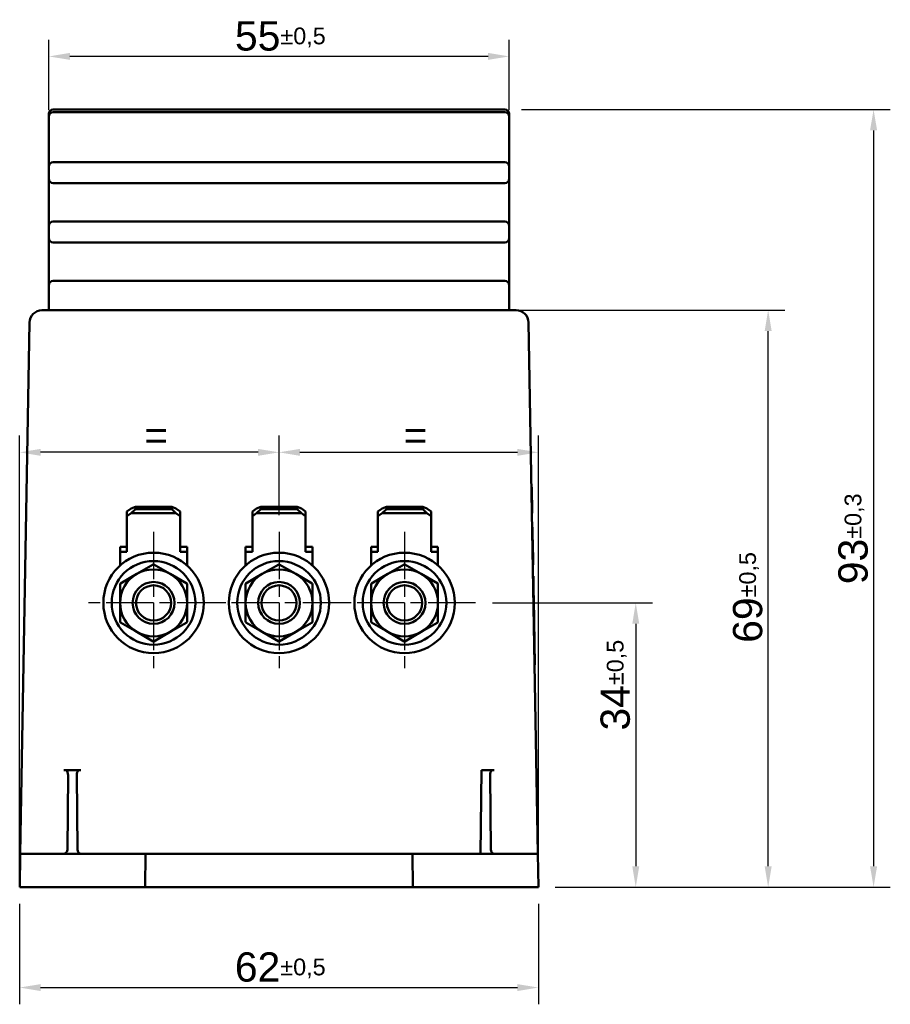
# Model space of a CAD drawing. Header units: millimetres. Extents: x 21 to 365, y 37 to 289.
# Tile 14 of 14: x 261 to 365, y 167 to 284. Entities that reach past the tile are written whole.
import ezdxf

# ---------------------------------------------------------------- set-up
doc = ezdxf.new("R2010")
doc.units = ezdxf.units.MM
doc.linetypes.add('CHAIN', pattern=[0.3543, 0.2362, -0.0295, 0.0591, -0.0295])
doc.linetypes.add('LONG_DASH_DOTTED', pattern=[0.3001, 0.2362, -0.0295, 0.0049, -0.0295])
for name, color, linetype, lineweight in [('Arêtes visibles(GABARIT)', 7, 'Continuous', 50), ('Cotes(GABARIT)', 7, 'Continuous', 25), ('Marque de centre(GABARIT)', 7, 'LONG_DASH_DOTTED', 25)]:
    doc.layers.add(name, color=color, linetype=linetype, lineweight=lineweight)
doc.styles.add('Courant-BSI', font='arial.ttf')
doc.dimstyles.new('MS-Relais', dxfattribs={"dimtxt": 3.5, "dimasz": 2.5, "dimexe": 2, "dimexo": 2, "dimgap": 0.3, "dimtad": 1, "dimtoh": 1, "dimrnd": 1e-08, "dimtxsty": 'Courant-BSI', "dimcen": 0.09, "dimdle": 6, "dimclrd": 7, "dimclre": 7, "dimclrt": 7, "dimazin": 2, "dimtfac": 0.571429, "dimtmove": 0, "dimatfit": 3, "dimfxl": 1, "dimtolj": 1, "dimlwd": 25, "dimlwe": 25, "dimarcsym": 0})

# ---------------------------------------------------------------- blocks, each defined once
blk = doc.blocks.new('*D22')
at = {"layer": 'Cotes(GABARIT)', "color": 7, "linetype": 'Continuous', "lineweight": 25}
for p, q in [((319.38, 249.55), (352.02, 249.55)), ((350.02, 183.05), (350.02, 247.05)), ((324.55, 180.55), (352.02, 180.55))]:
    blk.add_line(p, q, dxfattribs=at)
at = {"layer": 'Cotes(GABARIT)', "color": 7, "linetype": 'Continuous'}
for points in [[(349.6, 247.05), (350.44, 247.05), (350.02, 249.55)], [(349.6, 183.05), (350.44, 183.05), (350.02, 180.55)]]:
    blk.add_solid(points, dxfattribs=at)
at = {"layer": 'Defpoints', "color": 0, "linetype": 'Continuous'}
for p in [(317.38, 249.55), (350.02, 249.55), (322.55, 180.55)]:
    blk.add_point(p, dxfattribs=at)
at = {"layer": 'Cotes(GABARIT)', "color": 7, "linetype": 'Continuous', "lineweight": 25, "insert": (345.81, 209.77), "char_height": 3.5, "attachment_point": 1, "rotation": 90, "style": 'Courant-BSI'}
blk.add_mtext('\\A1;69{\\H2.000000;±0,5}', dxfattribs=at)
blk = doc.blocks.new('*D23')
at = {"layer": 'Cotes(GABARIT)', "color": 7, "linetype": 'Continuous', "lineweight": 25}
for p, q in [((320.55, 273.55), (364.62, 273.55)), ((362.62, 271.05), (362.62, 183.05)), ((324.55, 180.55), (364.62, 180.55))]:
    blk.add_line(p, q, dxfattribs=at)
at = {"layer": 'Cotes(GABARIT)', "color": 7, "linetype": 'Continuous'}
for points in [[(362.2, 271.05), (363.04, 271.05), (362.62, 273.55)], [(362.2, 183.05), (363.04, 183.05), (362.62, 180.55)]]:
    blk.add_solid(points, dxfattribs=at)
at = {"layer": 'Defpoints', "color": 0, "linetype": 'Continuous'}
for p in [(318.55, 273.55), (322.55, 180.55), (362.62, 180.55)]:
    blk.add_point(p, dxfattribs=at)
at = {"layer": 'Cotes(GABARIT)', "color": 7, "linetype": 'Continuous', "lineweight": 25, "insert": (358.41, 216.78), "char_height": 3.5, "attachment_point": 1, "rotation": 90, "style": 'Courant-BSI'}
blk.add_mtext('\\A1;93{\\H2.000000;±0,3}', dxfattribs=at)
blk = doc.blocks.new('*D24')
at = {"layer": 'Cotes(GABARIT)', "color": 7, "linetype": 'Continuous', "lineweight": 25}
for p, q in [((260.55, 178.55), (260.55, 166.55)), ((322.55, 178.55), (322.55, 166.55)), ((263.05, 168.55), (320.05, 168.55))]:
    blk.add_line(p, q, dxfattribs=at)
at = {"layer": 'Cotes(GABARIT)', "color": 7, "linetype": 'Continuous'}
for points in [[(263.05, 168.96), (263.05, 168.13), (260.55, 168.55)], [(320.05, 168.96), (320.05, 168.13), (322.55, 168.55)]]:
    blk.add_solid(points, dxfattribs=at)
at = {"layer": 'Defpoints', "color": 0, "linetype": 'Continuous'}
for p in [(260.55, 180.55), (322.55, 180.55), (322.55, 168.55)]:
    blk.add_point(p, dxfattribs=at)
at = {"layer": 'Cotes(GABARIT)', "color": 7, "linetype": 'Continuous', "lineweight": 25, "insert": (286.27, 172.76), "char_height": 3.5, "attachment_point": 1, "style": 'Courant-BSI'}
blk.add_mtext('\\A1;62{\\H2.000000;±0,5}', dxfattribs=at)
blk = doc.blocks.new('*D34')
at = {"layer": 'Cotes(GABARIT)', "color": 7, "linetype": 'Continuous', "lineweight": 25}
for p, q in [((317.05, 214.55), (336.19, 214.55)), ((334.19, 212.05), (334.19, 183.05)), ((324.55, 180.55), (336.19, 180.55))]:
    blk.add_line(p, q, dxfattribs=at)
at = {"layer": 'Cotes(GABARIT)', "color": 7, "linetype": 'Continuous'}
for points in [[(333.78, 212.05), (334.61, 212.05), (334.19, 214.55)], [(333.78, 183.05), (334.61, 183.05), (334.19, 180.55)]]:
    blk.add_solid(points, dxfattribs=at)
at = {"layer": 'Defpoints', "color": 0, "linetype": 'Continuous'}
for p in [(315.05, 214.55), (322.55, 180.55), (334.19, 180.55)]:
    blk.add_point(p, dxfattribs=at)
at = {"layer": 'Cotes(GABARIT)', "color": 7, "linetype": 'Continuous', "lineweight": 25, "insert": (329.98, 199.28), "char_height": 3.5, "attachment_point": 1, "rotation": 90, "style": 'Courant-BSI'}
blk.add_mtext('\\A1;34{\\H2.000000;±0,5}', dxfattribs=at)
blk = doc.blocks.new('*D35')
at = {"layer": 'Cotes(GABARIT)', "color": 7, "linetype": 'Continuous', "lineweight": 25}
for p, q in [((291.55, 225.05), (291.55, 234.55)), ((322.55, 182.55), (322.55, 234.55)), ((294.05, 232.55), (320.05, 232.55))]:
    blk.add_line(p, q, dxfattribs=at)
at = {"layer": 'Cotes(GABARIT)', "color": 7, "linetype": 'Continuous'}
for points in [[(294.05, 232.96), (294.05, 232.13), (291.55, 232.55)], [(320.05, 232.96), (320.05, 232.13), (322.55, 232.55)]]:
    blk.add_solid(points, dxfattribs=at)
at = {"layer": 'Defpoints', "color": 0, "linetype": 'Continuous'}
for p in [(322.55, 232.55), (291.55, 223.05), (322.55, 180.55)]:
    blk.add_point(p, dxfattribs=at)
at = {"layer": 'Cotes(GABARIT)', "color": 7, "linetype": 'Continuous', "lineweight": 25, "insert": (305.08, 236.35), "char_height": 3.5, "attachment_point": 1, "style": 'Courant-BSI'}
blk.add_mtext('\\A1; =', dxfattribs=at)
blk = doc.blocks.new('*D36')
at = {"layer": 'Cotes(GABARIT)', "color": 7, "linetype": 'Continuous', "lineweight": 25}
for p, q in [((264.05, 273.45), (264.05, 281.89)), ((319.05, 273.45), (319.05, 281.89)), ((316.55, 279.89), (266.55, 279.89))]:
    blk.add_line(p, q, dxfattribs=at)
at = {"layer": 'Cotes(GABARIT)', "color": 7, "linetype": 'Continuous'}
for points in [[(266.55, 280.31), (266.55, 279.48), (264.05, 279.89)], [(316.55, 280.31), (316.55, 279.48), (319.05, 279.89)]]:
    blk.add_solid(points, dxfattribs=at)
at = {"layer": 'Defpoints', "color": 0, "linetype": 'Continuous'}
for p in [(264.05, 279.89), (264.05, 271.45), (319.05, 271.45)]:
    blk.add_point(p, dxfattribs=at)
at = {"layer": 'Cotes(GABARIT)', "color": 7, "linetype": 'Continuous', "lineweight": 25, "insert": (286.28, 284.09), "char_height": 3.5, "attachment_point": 1, "style": 'Courant-BSI'}
blk.add_mtext('\\A1;55{\\H2.000000;±0,5}', dxfattribs=at)
blk = doc.blocks.new('*D37')
at = {"layer": 'Cotes(GABARIT)', "color": 7, "linetype": 'Continuous', "lineweight": 25}
for p, q in [((260.55, 182.55), (260.55, 234.55)), ((291.55, 225.05), (291.55, 234.55)), ((289.05, 232.55), (263.05, 232.55))]:
    blk.add_line(p, q, dxfattribs=at)
at = {"layer": 'Cotes(GABARIT)', "color": 7, "linetype": 'Continuous'}
for points in [[(263.05, 232.96), (263.05, 232.13), (260.55, 232.55)], [(289.05, 232.96), (289.05, 232.13), (291.55, 232.55)]]:
    blk.add_solid(points, dxfattribs=at)
at = {"layer": 'Defpoints', "color": 0, "linetype": 'Continuous'}
for p in [(260.55, 232.55), (291.55, 223.05), (260.55, 180.55)]:
    blk.add_point(p, dxfattribs=at)
at = {"layer": 'Cotes(GABARIT)', "color": 7, "linetype": 'Continuous', "lineweight": 25, "insert": (274.08, 236.35), "char_height": 3.5, "attachment_point": 1, "style": 'Courant-BSI'}
blk.add_mtext('\\A1; =', dxfattribs=at)

msp = doc.modelspace()

# ---------------------------------------------------------------- linework, layer by layer
at = {"layer": 'Arêtes visibles(GABARIT)'}
for p, q in [((318.554, 273.547), (264.554, 273.547)), ((264.554, 273.212), (318.554, 273.212)), ((264.054, 272.712), (264.054, 273.047)), ((264.054, 272.578), (264.054, 272.712)), ((264.054, 272.578), (264.054, 272.158)), ((264.054, 271.451), (264.054, 272.158)), ((319.054, 273.047), (319.054, 272.712)), ((319.054, 272.712), (319.054, 272.578)), ((319.054, 272.158), (319.054, 272.578)), ((319.054, 272.158), (319.054, 271.451)), ((264.054, 271.451), (264.054, 269.266)), ((319.054, 269.266), (319.054, 271.451)), ((264.054, 269.266), (264.054, 266.743)), ((319.054, 266.743), (319.054, 269.266)), ((264.054, 266.243), (264.054, 266.743)), ((264.054, 266.243), (264.054, 265.743)), ((318.554, 267.243), (264.554, 267.243)), ((319.054, 266.743), (319.054, 266.243)), ((319.054, 265.743), (319.054, 266.243)), ((264.054, 265.243), (264.054, 265.743)), ((264.054, 265.243), (264.054, 264.448)), ((319.054, 265.743), (319.054, 265.243)), ((319.054, 264.448), (319.054, 265.243)), ((264.054, 264.448), (264.054, 263.85)), ((264.054, 263.85), (264.054, 259.645)), ((264.554, 264.743), (318.554, 264.743)), ((319.054, 263.85), (319.054, 264.448)), ((319.054, 259.645), (319.054, 263.85)), ((264.054, 259.145), (264.054, 259.645)), ((264.054, 259.145), (264.054, 258.645)), ((318.554, 260.145), (264.554, 260.145)), ((319.054, 259.645), (319.054, 259.145)), ((319.054, 258.645), (319.054, 259.145)), ((264.054, 258.145), (264.054, 258.645)), ((264.054, 258.145), (264.054, 257.35)), ((319.054, 258.645), (319.054, 258.145)), ((319.054, 257.35), (319.054, 258.145)), ((264.054, 257.35), (264.054, 256.752)), ((264.054, 256.752), (264.054, 252.547)), ((264.554, 257.645), (318.554, 257.645)), ((319.054, 256.752), (319.054, 257.35)), ((319.054, 252.547), (319.054, 256.752)), ((264.054, 252.047), (264.054, 252.547)), ((264.054, 252.047), (264.054, 249.546)), ((318.554, 253.047), (264.554, 253.047)), ((319.054, 252.547), (319.054, 252.047)), ((319.054, 249.546), (319.054, 252.047)), ((265.733, 249.546), (265.724, 249.546)), ((265.733, 249.546), (317.376, 249.546)), ((317.385, 249.546), (317.376, 249.546)), ((261.733, 248.073), (260.624, 184.547)), ((322.485, 184.547), (321.376, 248.073)), ((321.719, 228.391), (321.769, 228.392)), ((321.72, 228.339), (321.77, 228.34)), ((321.77, 228.34), (321.769, 228.392)), ((321.823, 225.34), (321.77, 228.34)), ((273.879, 225.83), (273.379, 225.476)), ((273.379, 225.476), (273.379, 224.911)), ((273.379, 224.911), (273.879, 225.264)), ((273.379, 224.911), (273.379, 220.668)), ((273.879, 225.83), (274.379, 226.042)), ((274.379, 225.759), (273.879, 225.264)), ((273.879, 225.264), (279.229, 225.264)), ((274.379, 226.042), (278.729, 226.042)), ((274.379, 225.759), (274.379, 226.042)), ((278.729, 225.759), (274.379, 225.759)), ((278.729, 226.042), (279.229, 225.83)), ((278.729, 226.042), (278.729, 225.759)), ((279.229, 225.264), (278.729, 225.759)), ((279.729, 225.476), (279.229, 225.83)), ((279.229, 225.264), (279.729, 224.911)), ((279.729, 224.911), (279.729, 225.476)), ((279.729, 220.668), (279.729, 224.911)), ((288.879, 225.83), (288.379, 225.476)), ((288.379, 225.476), (288.379, 224.911)), ((288.379, 224.911), (288.879, 225.264)), ((288.379, 224.911), (288.379, 220.668)), ((288.879, 225.83), (289.379, 226.042)), ((289.379, 225.759), (288.879, 225.264)), ((288.879, 225.264), (294.229, 225.264)), ((289.379, 226.042), (293.729, 226.042)), ((289.379, 225.759), (289.379, 226.042)), ((293.729, 225.759), (289.379, 225.759)), ((293.729, 226.042), (294.229, 225.83)), ((293.729, 226.042), (293.729, 225.759)), ((294.229, 225.264), (293.729, 225.759)), ((294.729, 225.476), (294.229, 225.83)), ((294.229, 225.264), (294.729, 224.911)), ((294.729, 224.911), (294.729, 225.476)), ((294.729, 220.668), (294.729, 224.911)), ((303.879, 225.83), (303.379, 225.476)), ((303.379, 225.476), (303.379, 224.911)), ((303.379, 224.911), (303.879, 225.264)), ((303.379, 224.911), (303.379, 220.668)), ((303.879, 225.83), (304.379, 226.042)), ((304.379, 225.759), (303.879, 225.264)), ((303.879, 225.264), (309.229, 225.264)), ((304.379, 226.042), (308.729, 226.042)), ((304.379, 225.759), (304.379, 226.042)), ((308.729, 225.759), (304.379, 225.759)), ((308.729, 226.042), (309.229, 225.83)), ((308.729, 226.042), (308.729, 225.759)), ((309.229, 225.264), (308.729, 225.759)), ((309.729, 225.476), (309.229, 225.83)), ((309.229, 225.264), (309.729, 224.911)), ((309.729, 224.911), (309.729, 225.476)), ((309.729, 220.668), (309.729, 224.911)), ((321.773, 225.339), (321.823, 225.34)), ((321.773, 225.289), (321.823, 225.29)), ((321.823, 225.29), (321.823, 225.34)), ((321.803, 223.591), (321.853, 223.592)), ((321.816, 222.865), (321.866, 222.866)), ((321.866, 222.866), (321.853, 223.592)), ((321.918, 219.866), (321.866, 222.866)), ((272.554, 221.234), (273.379, 221.234)), ((272.554, 220.668), (272.554, 221.234)), ((273.379, 220.668), (272.554, 220.668)), ((272.554, 220.668), (272.554, 219.019)), ((279.729, 221.234), (280.554, 221.234)), ((280.554, 220.668), (279.729, 220.668)), ((280.554, 221.234), (280.554, 220.668)), ((280.554, 219.019), (280.554, 220.668)), ((287.554, 221.234), (288.379, 221.234)), ((287.554, 220.668), (287.554, 221.234)), ((288.379, 220.668), (287.554, 220.668)), ((287.554, 220.668), (287.554, 219.019)), ((294.729, 221.234), (295.554, 221.234)), ((295.554, 220.668), (294.729, 220.668)), ((295.554, 221.234), (295.554, 220.668)), ((295.554, 219.019), (295.554, 220.668)), ((302.554, 221.234), (303.379, 221.234)), ((302.554, 220.668), (302.554, 221.234)), ((303.379, 220.668), (302.554, 220.668)), ((302.554, 220.668), (302.554, 219.019)), ((309.729, 221.234), (310.554, 221.234)), ((310.554, 220.668), (309.729, 220.668)), ((310.554, 221.234), (310.554, 220.668)), ((310.554, 219.019), (310.554, 220.668)), ((274.554, 218.011), (276.522, 219.146)), ((276.587, 219.146), (278.554, 218.011)), ((289.554, 218.011), (291.522, 219.146)), ((291.587, 219.146), (293.554, 218.011)), ((304.554, 218.011), (306.522, 219.146)), ((306.587, 219.146), (308.554, 218.011)), ((321.868, 219.865), (321.918, 219.866)), ((321.869, 219.817), (321.919, 219.818)), ((321.882, 219.091), (321.932, 219.092)), ((321.919, 219.818), (321.918, 219.866)), ((321.932, 219.092), (321.919, 219.818)), ((272.587, 216.875), (274.554, 218.011)), ((278.554, 218.011), (280.522, 216.875)), ((287.587, 216.875), (289.554, 218.011)), ((293.554, 218.011), (295.522, 216.875)), ((302.587, 216.875), (304.554, 218.011)), ((308.554, 218.011), (310.522, 216.875)), ((272.554, 214.547), (272.554, 216.818)), ((280.554, 216.818), (280.554, 214.547)), ((287.554, 214.547), (287.554, 216.818)), ((295.554, 216.818), (295.554, 214.547)), ((302.554, 214.547), (302.554, 216.818)), ((310.554, 216.818), (310.554, 214.547)), ((321.905, 217.742), (321.955, 217.743)), ((321.923, 216.742), (321.973, 216.743)), ((321.973, 216.743), (321.955, 217.743)), ((321.98, 216.343), (321.973, 216.743)), ((321.93, 216.342), (321.98, 216.343)), ((322.041, 212.843), (321.98, 216.343)), ((272.554, 212.275), (272.554, 214.547)), ((280.554, 214.547), (280.554, 212.275)), ((287.554, 212.275), (287.554, 214.547)), ((295.554, 214.547), (295.554, 212.275)), ((302.554, 212.275), (302.554, 214.547)), ((310.554, 214.547), (310.554, 212.275)), ((274.554, 211.083), (272.587, 212.218)), ((280.522, 212.218), (278.554, 211.083)), ((289.554, 211.083), (287.587, 212.218)), ((295.522, 212.218), (293.554, 211.083)), ((304.554, 211.083), (302.587, 212.218)), ((310.522, 212.218), (308.554, 211.083)), ((321.991, 212.842), (322.041, 212.843)), ((321.998, 212.442), (322.048, 212.443)), ((322.048, 212.443), (322.041, 212.843)), ((322.048, 212.443), (322.14, 207.144)), ((276.522, 209.947), (274.554, 211.083)), ((278.554, 211.083), (276.587, 209.947)), ((291.522, 209.947), (289.554, 211.083)), ((293.554, 211.083), (291.587, 209.947)), ((306.522, 209.947), (304.554, 211.083)), ((308.554, 211.083), (306.587, 209.947)), ((322.09, 207.143), (322.14, 207.144)), ((266.124, 194.547), (265.842, 194.547)), ((266.124, 194.547), (267.584, 194.547)), ((267.867, 194.547), (267.584, 194.547)), ((315.742, 194.547), (315.654, 184.547)), ((316.984, 194.547), (315.742, 194.547)), ((317.267, 194.547), (316.984, 194.547)), ((266.336, 193.95), (266.259, 185.042)), ((267.45, 185.042), (267.372, 193.95)), ((316.85, 185.042), (316.772, 193.95)), ((260.554, 180.547), (260.624, 184.547)), ((275.583, 184.547), (260.624, 184.547)), ((275.554, 180.547), (275.583, 184.547)), ((307.526, 184.547), (275.583, 184.547)), ((322.485, 184.547), (307.526, 184.547)), ((307.554, 180.547), (307.526, 184.547)), ((322.554, 180.547), (322.485, 184.547)), ((260.554, 180.547), (275.554, 180.547)), ((275.554, 180.547), (307.554, 180.547)), ((307.554, 180.547), (322.554, 180.547))]:
    msp.add_line(p, q, dxfattribs=at)
at = {"layer": 'Arêtes visibles(GABARIT)', "flags": 128}
for points in [[(263.221, 249.546), (263.237, 249.546), (263.277, 249.546), (263.34, 249.546), (263.426, 249.546), (263.532, 249.546), (263.66, 249.546), (263.807, 249.546), (263.971, 249.546), (264.153, 249.546), (264.349, 249.546), (264.558, 249.546), (264.778, 249.546), (265.006, 249.546), (265.242, 249.546), (265.483, 249.546), (265.724, 249.546)], [(319.888, 249.546), (319.872, 249.546), (319.832, 249.546), (319.769, 249.546), (319.683, 249.546), (319.576, 249.546), (319.448, 249.546), (319.301, 249.546), (319.135, 249.546), (318.953, 249.546), (318.757, 249.546), (318.548, 249.546), (318.328, 249.546), (318.1, 249.546), (317.865, 249.546), (317.626, 249.546), (317.385, 249.546)], [(319.888, 249.546), (319.87, 249.546), (319.825, 249.546), (319.755, 249.546), (319.66, 249.546), (319.541, 249.546), (319.399, 249.546), (319.236, 249.546), (319.054, 249.546)]]:
    msp.add_lwpolyline(points, dxfattribs=at)
at = {"layer": 'Arêtes visibles(GABARIT)'}
for centre, radius in [((276.554, 214.547), 6), ((291.554, 214.547), 6), ((306.554, 214.547), 6), ((276.554, 214.547), 5), ((291.554, 214.547), 5), ((306.554, 214.547), 5), ((276.554, 214.547), 2.5), ((276.554, 214.547), 2.1), ((291.554, 214.547), 2.5), ((291.554, 214.547), 2.1), ((306.554, 214.547), 2.5), ((306.554, 214.547), 2.1)]:
    msp.add_circle(centre, radius, dxfattribs=at)
for centre, radius, start, end in [((264.554, 273.047), 0.5, 90, 180), ((264.554, 272.712), 0.5, 90, 180), ((318.554, 273.047), 0.5, 0, 90), ((318.554, 272.712), 0.5, 0, 90), ((264.554, 266.743), 0.5, 90, 180), ((318.554, 266.743), 0.5, 0, 90), ((264.554, 265.243), 0.5, 180, 270), ((318.554, 265.243), 0.5, 270, 0), ((264.554, 259.645), 0.5, 90, 180), ((318.554, 259.645), 0.5, 0, 90), ((264.554, 258.145), 0.5, 180, 270), ((318.554, 258.145), 0.5, 270, 0), ((264.554, 252.547), 0.5, 90, 180), ((318.554, 252.547), 0.5, 0, 90), ((263.233, 248.047), 1.5, 90.74676, 179), ((319.876, 248.047), 1.5, 1, 89.25324), ((276.554, 214.547), 4.6, 89.59185, 90.40815), ((291.554, 214.547), 4.6, 89.59185, 90.40815), ((306.554, 214.547), 4.6, 89.59185, 90.40815), ((276.554, 214.547), 4, 120, 180), ((276.554, 214.547), 4, 60, 120), ((276.554, 214.547), 4, 0, 60), ((291.554, 214.547), 4, 120, 180), ((291.554, 214.547), 4, 60, 120), ((291.554, 214.547), 4, 0, 60), ((306.554, 214.547), 4, 120, 180), ((306.554, 214.547), 4, 60, 120), ((306.554, 214.547), 4, 0, 60), ((276.554, 214.547), 4.6, 149.59185, 150.40815), ((276.554, 214.547), 4.6, 29.59185, 30.40815), ((291.554, 214.547), 4.6, 149.59185, 150.40815), ((291.554, 214.547), 4.6, 29.59185, 30.40815), ((306.554, 214.547), 4.6, 149.59185, 150.40815), ((306.554, 214.547), 4.6, 29.59185, 30.40815), ((276.554, 214.547), 4, 180, 240), ((276.554, 214.547), 4, 300, 0), ((291.554, 214.547), 4, 180, 240), ((291.554, 214.547), 4, 300, 0), ((306.554, 214.547), 4, 180, 240), ((306.554, 214.547), 4, 300, 0), ((276.554, 214.547), 4.6, 209.59185, 210.40815), ((276.554, 214.547), 4.6, 329.59185, 330.40815), ((291.554, 214.547), 4.6, 209.59185, 210.40815), ((291.554, 214.547), 4.6, 329.59185, 330.40815), ((306.554, 214.547), 4.6, 209.59185, 210.40815), ((306.554, 214.547), 4.6, 329.59185, 330.40815), ((276.554, 214.547), 4, 240, 300), ((291.554, 214.547), 4, 240, 300), ((306.554, 214.547), 4, 240, 300), ((276.554, 214.547), 4.6, 269.59185, 270.40815), ((291.554, 214.547), 4.6, 269.59185, 270.40815), ((306.554, 214.547), 4.6, 269.59185, 270.40815), ((265.759, 185.047), 0.5, 270, 359.5), ((267.95, 185.047), 0.5, 180.5, 270), ((317.35, 185.047), 0.5, 180.5, 270)]:
    msp.add_arc(centre, radius, start, end, dxfattribs=at)
for centre, major_axis, start_param, end_param in [((265.836, 193.95), (0.012, 0.723), 4.7242253, 5.6941432), ((267.872, 193.95), (-0.012, 0.723), 0.5890421, 1.55896), ((317.272, 193.95), (-0.012, 0.723), 0.5890421, 1.55896)]:
    msp.add_ellipse(centre, major_axis=major_axis, ratio=0.6910628, start_param=start_param, end_param=end_param, dxfattribs=at)
at = {"layer": 'Marque de centre(GABARIT)', "linetype": 'CHAIN', "ltscale": 23.990969}
for p, q in [((276.554, 223.047), (276.554, 206.047)), ((291.554, 223.047), (291.554, 206.047)), ((306.554, 223.047), (306.554, 206.047)), ((285.054, 214.547), (268.054, 214.547)), ((300.054, 214.547), (283.054, 214.547)), ((315.054, 214.547), (298.054, 214.547))]:
    msp.add_line(p, q, dxfattribs=at)

# ---------------------------------------------------------------- dimensions: what is measured, and where the dimension line sits
at = {"layer": 'Cotes(GABARIT)', "color": 7, "linetype": 'Continuous', "lineweight": 25}
for base, p1, p2, angle, override, picture, middle in [((264.054, 279.894), (319.054, 271.451), (264.054, 271.451), 180, {"dimgap": 0.3, "dimtoh": 0, "dimdec": 2, "dimtol": 1, "dimlim": 0, "dimtp": 0.5, "dimtm": 0.5, "dimtdec": 2, "dimtofl": 0, "dimatfit": 1}, '*D36', (291.554, 279.894)), ((362.618, 180.547), (318.554, 273.547), (322.554, 180.547), 90, {"dimgap": 0.3, "dimtoh": 0, "dimdec": 2, "dimtol": 1, "dimlim": 0, "dimtp": 0.3, "dimtm": 0.3, "dimtdec": 2, "dimtofl": 0, "dimatfit": 1}, '*D23', (362.618, 222.047)), ((350.021, 249.546), (322.554, 180.547), (317.376, 249.546), 270, {"dimgap": 0.3, "dimtoh": 0, "dimdec": 2, "dimtol": 1, "dimlim": 0, "dimtp": 0.5, "dimtm": 0.5, "dimtdec": 2, "dimtofl": 0, "dimatfit": 1}, '*D22', (350.021, 215.047)), ((334.192, 180.547), (315.054, 214.547), (322.554, 180.547), 90, {"dimgap": 0.3, "dimtoh": 0, "dimdec": 2, "dimtol": 1, "dimlim": 0, "dimtp": 0.5, "dimtm": 0.5, "dimtdec": 2, "dimtofl": 0, "dimatfit": 1}, '*D34', (334.192, 204.547)), ((322.554, 168.547), (260.554, 180.547), (322.554, 180.547), 180, {"dimgap": 0.3, "dimtoh": 0, "dimdec": 2, "dimtol": 1, "dimlim": 0, "dimtp": 0.5, "dimtm": 0.5, "dimtdec": 2, "dimtofl": 0, "dimatfit": 1}, '*D24', (291.554, 168.547))]:
    dim = msp.add_linear_dim(base=base, p1=p1, p2=p2, angle=angle, dimstyle='MS-Relais', override=override, dxfattribs=at)
    dim.commit()
    dim.dimension.update_dxf_attribs({"geometry": picture, "text_midpoint": middle, "dimtype": 160})
for base, p2, picture, middle in [((260.554, 232.547), (260.554, 180.547), '*D37', (276.054, 232.547)), ((322.554, 232.547), (322.554, 180.547), '*D35', (307.054, 232.547))]:
    dim = msp.add_linear_dim(base=base, p1=(291.554, 223.047), p2=p2, angle=180, text=' =', dimstyle='MS-Relais', override={"dimtoh": 0, "dimdec": 2, "dimtp": 0, "dimtm": 0, "dimtdec": 2, "dimtofl": 0, "dimatfit": 1}, dxfattribs=at)
    dim.commit()
    dim.dimension.update_dxf_attribs({"geometry": picture, "text_midpoint": middle, "dimtype": 160})

doc.saveas('drawing.dxf')
